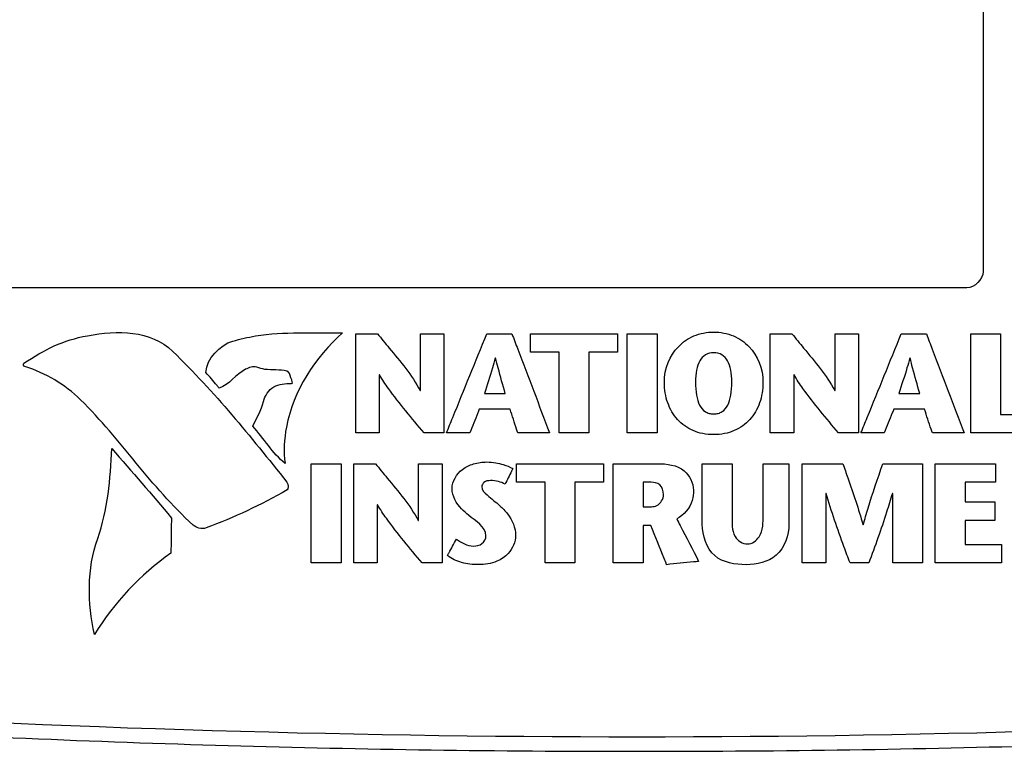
# Model space of a CAD drawing. Header units: inches. Extents: x 0 to 34, y 0 to 22.
# Tile 24 of 98: x 11.1 to 12.9, y 8.7 to 10.1. Entities that reach past the tile are written whole.
import ezdxf

# ---------------------------------------------------------------- set-up
doc = ezdxf.new("R2010")
doc.units = ezdxf.units.IN
doc.header["$LTSCALE"] = 1.87
doc.header["$MEASUREMENT"] = 0
doc.layers.get('0').update_dxf_attribs({"linetype": 'CONTINUOUS'})
doc.layers.add('DATUMCURVES', color=7, linetype='CONTINUOUS')
doc.layers.add('DIMENSIONS', color=7, linetype='CONTINUOUS')
doc.styles.get("Standard").update_dxf_attribs({"font": 'txt', "width": 0.8})
doc.dimstyles.new('DIMSTYLE_1', dxfattribs={"dimtxt": 0.125, "dimasz": 0.18, "dimexe": 0.18, "dimexo": 0.0625, "dimgap": 0.09, "dimtad": 0, "dimtih": 1, "dimtoh": 1, "dimdec": 3, "dimzin": 4, "dimdsep": 46, "dimtxsty": 'STANDARD', "dimblk": '_FILLED', "dimblk1": '_FILLED', "dimblk2": '_FILLED', "dimcen": 0.09, "dimadec": 0, "dimazin": 0, "dimtp": 0.001, "dimtm": 0.001, "dimtfac": 1, "dimtdec": 3, "dimtofl": 0, "dimtmove": 0, "dimatfit": 3, "dimldrblk": '_FILLED', "dimfxl": 1, "dimtolj": 1, "dimtzin": 4, "dimarcsym": 0})

# ---------------------------------------------------------------- blocks, each defined once
blk = doc.blocks.new('_FILLED')
at = {"color": 0, "linetype": 'BYBLOCK'}
blk.add_solid([(0, 0), (-1, 0.174), (-1, -0.174)], dxfattribs=at)
blk = doc.blocks.new('*D10')
at = {"layer": 'DIMENSIONS', "color": 2, "linetype": 'CONTINUOUS'}
for p, q in [((14.2673, 10.0544), (16.8182, 10.0544)), ((16.6932, 10.0544), (16.6932, 9.2531)), ((16.6932, 7.9833), (16.6932, 9.0031)), ((12.2657, 7.9833), (16.8182, 7.9833))]:
    blk.add_line(p, q, dxfattribs=at)
at = {"layer": 'DIMENSIONS', "color": 2, "linetype": 'CONTINUOUS', "xscale": 0.18, "yscale": 0.18, "zscale": 0.18}
for p, rotation in [((16.6932, 10.0544), 90), ((16.6932, 7.9833), 270)]:
    blk.add_blockref('_FILLED', p, dxfattribs=dict(at, rotation=rotation))
at = {"layer": 'DIMENSIONS', "color": 2, "linetype": 'CONTINUOUS', "width": 0.8}
for s, p in [('[', (16.6557, 9.0656)), (']', (17.2557, 9.0656)), ('2.071', (16.0307, 9.0656)), ('52.61', (16.7557, 9.0656))]:
    blk.add_text(s, height=0.125, dxfattribs=at).set_placement(p)
blk = doc.blocks.new('*D11')
at = {"layer": 'DIMENSIONS', "color": 2, "linetype": 'CONTINUOUS'}
for p, q in [((13.4365, 9.9919), (13.4365, 6.6083)), ((14.2048, 9.9919), (14.2048, 6.6083)), ((13.4365, 6.7333), (13.1002, 6.7333)), ((14.2048, 6.7333), (14.5648, 6.7333))]:
    blk.add_line(p, q, dxfattribs=at)
at = {"layer": 'DIMENSIONS', "color": 2, "linetype": 'CONTINUOUS', "xscale": 0.18, "yscale": 0.18, "zscale": 0.18}
blk.add_blockref('_FILLED', (13.4365, 6.7333), dxfattribs=at)
at = {"layer": 'DIMENSIONS', "color": 2, "linetype": 'CONTINUOUS', "xscale": 0.18, "yscale": 0.18, "zscale": 0.18, "rotation": 180}
blk.add_blockref('_FILLED', (14.2048, 6.7333), dxfattribs=at)
at = {"layer": 'DIMENSIONS', "color": 2, "linetype": 'CONTINUOUS', "width": 0.8}
for s, p in [('.768', (11.8127, 6.6708)), ('[', (12.3377, 6.6708)), ('19.52', (12.4377, 6.6708)), (']', (12.9377, 6.6708))]:
    blk.add_text(s, height=0.125, dxfattribs=at).set_placement(p)

msp = doc.modelspace()

# ---------------------------------------------------------------- linework, layer by layer
at = {"color": 7, "linetype": 'CONTINUOUS'}
msp.add_arc((12.2032, 35.5208), 26.75, 262.80027, 277.19973, dxfattribs=at)
msp.add_open_spline([(15.5376, 8.9535), (15.4171, 8.9382), (15.175, 8.9092), (14.8098, 8.8706), (14.4418, 8.8368), (14.0713, 8.8081), (13.6988, 8.7844), (13.3249, 8.7659), (12.9498, 8.7527), (12.574, 8.7448), (12.1978, 8.7422), (11.8217, 8.7449), (11.4459, 8.753), (11.0708, 8.7664), (10.6969, 8.785), (10.3245, 8.8088), (9.954, 8.8377), (9.586, 8.8717), (9.2244, 8.91), (8.9857, 8.9387), (8.8687, 8.9535)], degree=3, knots=[0, 0, 0, 0, 0.054496, 0.109427, 0.164722, 0.220316, 0.276147, 0.332159, 0.388303, 0.444531, 0.5008, 0.557069, 0.613296, 0.669436, 0.725444, 0.781269, 0.836855, 0.892141, 0.947101, 1, 1, 1, 1], dxfattribs=at)
at = {"layer": 'DATUMCURVES', "color": 40, "linetype": 'CONTINUOUS'}
for points, knots in [([(12.8447, 14.2578, 0.8645), (12.8447, 14.0168, 0.8645), (12.8447, 12.475, 0.8645), (12.8447, 10.9331, 0.8645), (12.8447, 9.6321, 0.8645)], [0, 0, 0, 0, 0.15625, 1, 1, 1, 1]), ([(12.8147, 9.6021, 0.8645), (12.6188, 9.6021, 0.8645), (11.3655, 9.6021, 0.8645), (10.1122, 9.6021, 0.8645), (9.0547, 9.6021, 0.8645)], [0, 0, 0, 0, 0.15625, 1, 1, 1, 1]), ([(11.454, 9.5034, 0.8645), (11.4679, 9.5073, 0.8645), (11.5346, 9.5227, 0.8645), (11.6035, 9.518, 0.8645), (11.6573, 9.5185, 0.8645)], [0, 0, 0, 0, 0.211293, 1, 1, 1, 1]), ([(11.6573, 9.5185, 0.8645), (11.6069, 9.4734, 0.8645), (11.5525, 9.3906, 0.8645), (11.5481, 9.299, 0.8645), (11.551, 9.2766, 0.8645)], [0, 0, 0, 0, 0.749486, 1, 1, 1, 1]), ([(11.6819, 9.3333, 0.8645), (11.6819, 9.3429, 0.8645), (11.6819, 9.4041, 0.8645), (11.6819, 9.4654, 0.8645), (11.6819, 9.5171, 0.8645)], [0, 0, 0, 0, 0.15625, 1, 1, 1, 1]), ([(11.6819, 9.5171, 0.8645), (11.684, 9.5171, 0.8645), (11.6974, 9.5171, 0.8645), (11.7108, 9.5171, 0.8645), (11.7221, 9.5171, 0.8645)], [0, 0, 0, 0, 0.15625, 1, 1, 1, 1]), ([(11.7221, 9.5171, 0.8645), (11.7294, 9.5082, 0.8645), (11.7569, 9.4741, 0.8645), (11.7863, 9.4406, 0.8645), (11.8014, 9.4118, 0.8645)], [0, 0, 0, 0, 0.261004, 1, 1, 1, 1]), ([(11.8019, 9.4118, 0.8645), (11.8019, 9.4173, 0.8645), (11.8019, 9.4524, 0.8645), (11.8019, 9.4875, 0.8645), (11.8019, 9.5171, 0.8645)], [0, 0, 0, 0, 0.15625, 1, 1, 1, 1]), ([(11.8019, 9.5171, 0.8645), (11.8042, 9.5171, 0.8645), (11.8188, 9.5171, 0.8645), (11.8333, 9.5171, 0.8645), (11.8455, 9.5171, 0.8645)], [0, 0, 0, 0, 0.15625, 1, 1, 1, 1]), ([(11.8455, 9.5171, 0.8645), (11.8455, 9.5075, 0.8645), (11.8455, 9.4463, 0.8645), (11.8455, 9.385, 0.8645), (11.8455, 9.3333, 0.8645)], [0, 0, 0, 0, 0.15625, 1, 1, 1, 1]), ([(11.85, 9.3333, 0.8645), (11.8539, 9.3429, 0.8645), (11.8789, 9.4041, 0.8645), (11.9038, 9.4654, 0.8645), (11.9249, 9.5171, 0.8645)], [0, 0, 0, 0, 0.15625, 1, 1, 1, 1]), ([(11.9249, 9.5171, 0.8645), (11.9273, 9.5171, 0.8645), (11.9428, 9.5171, 0.8645), (11.9583, 9.5171, 0.8645), (11.9713, 9.5171, 0.8645)], [0, 0, 0, 0, 0.15625, 1, 1, 1, 1]), ([(11.9713, 9.5171, 0.8645), (11.975, 9.5075, 0.8645), (11.9983, 9.4463, 0.8645), (12.0216, 9.385, 0.8645), (12.0412, 9.3333, 0.8645)], [0, 0, 0, 0, 0.15625, 1, 1, 1, 1]), ([(12.0058, 9.4827, 0.8645), (12.0058, 9.4845, 0.8645), (12.0058, 9.496, 0.8645), (12.0058, 9.5074, 0.8645), (12.0058, 9.5171, 0.8645)], [0, 0, 0, 0, 0.15625, 1, 1, 1, 1]), ([(12.0058, 9.5171, 0.8645), (12.0142, 9.5171, 0.8645), (12.068, 9.5171, 0.8645), (12.1218, 9.5171, 0.8645), (12.1673, 9.5171, 0.8645)], [0, 0, 0, 0, 0.15625, 1, 1, 1, 1]), ([(12.1673, 9.5171, 0.8645), (12.1673, 9.5153, 0.8645), (12.1673, 9.5039, 0.8645), (12.1673, 9.4924, 0.8645), (12.1673, 9.4827, 0.8645)], [0, 0, 0, 0, 0.15625, 1, 1, 1, 1]), ([(12.1851, 9.3333, 0.8645), (12.1851, 9.3429, 0.8645), (12.1851, 9.4041, 0.8645), (12.1851, 9.4654, 0.8645), (12.1851, 9.5171, 0.8645)], [0, 0, 0, 0, 0.15625, 1, 1, 1, 1]), ([(12.1851, 9.5171, 0.8645), (12.188, 9.5171, 0.8645), (12.2065, 9.5171, 0.8645), (12.225, 9.5171, 0.8645), (12.2405, 9.5171, 0.8645)], [0, 0, 0, 0, 0.15625, 1, 1, 1, 1]), ([(12.2405, 9.5171, 0.8645), (12.2405, 9.5075, 0.8645), (12.2405, 9.4463, 0.8645), (12.2405, 9.385, 0.8645), (12.2405, 9.3333, 0.8645)], [0, 0, 0, 0, 0.15625, 1, 1, 1, 1]), ([(12.2539, 9.4273, 0.8645), (12.2539, 9.453, 0.8645), (12.2686, 9.4879, 0.8645), (12.3073, 9.5151, 0.8645), (12.3453, 9.5229, 0.8645), (12.3834, 9.5151, 0.8645), (12.4221, 9.4879, 0.8645), (12.4367, 9.453, 0.8645), (12.4367, 9.4273, 0.8645)], [0, 0, 0, 0, 0.249984, 0.374975, 0.499967, 0.624975, 0.749984, 1, 1, 1, 1]), ([(12.4501, 9.3333, 0.8645), (12.4501, 9.3429, 0.8645), (12.4501, 9.4041, 0.8645), (12.4501, 9.4654, 0.8645), (12.4501, 9.5171, 0.8645)], [0, 0, 0, 0, 0.15625, 1, 1, 1, 1]), ([(12.4501, 9.5171, 0.8645), (12.4522, 9.5171, 0.8645), (12.4656, 9.5171, 0.8645), (12.479, 9.5171, 0.8645), (12.4903, 9.5171, 0.8645)], [0, 0, 0, 0, 0.15625, 1, 1, 1, 1]), ([(12.4903, 9.5171, 0.8645), (12.4976, 9.5082, 0.8645), (12.5251, 9.4741, 0.8645), (12.5545, 9.4406, 0.8645), (12.5696, 9.4118, 0.8645)], [0, 0, 0, 0, 0.26101, 1, 1, 1, 1]), ([(12.5702, 9.4118, 0.8645), (12.5702, 9.4173, 0.8645), (12.5702, 9.4524, 0.8645), (12.5702, 9.4875, 0.8645), (12.5702, 9.5171, 0.8645)], [0, 0, 0, 0, 0.15625, 1, 1, 1, 1]), ([(12.5702, 9.5171, 0.8645), (12.5724, 9.5171, 0.8645), (12.587, 9.5171, 0.8645), (12.6015, 9.5171, 0.8645), (12.6138, 9.5171, 0.8645)], [0, 0, 0, 0, 0.15625, 1, 1, 1, 1]), ([(12.6138, 9.5171, 0.8645), (12.6138, 9.5075, 0.8645), (12.6138, 9.4463, 0.8645), (12.6138, 9.385, 0.8645), (12.6138, 9.3333, 0.8645)], [0, 0, 0, 0, 0.15625, 1, 1, 1, 1]), ([(12.6182, 9.3333, 0.8645), (12.6221, 9.3429, 0.8645), (12.6471, 9.4041, 0.8645), (12.672, 9.4654, 0.8645), (12.6931, 9.5171, 0.8645)], [0, 0, 0, 0, 0.15625, 1, 1, 1, 1]), ([(12.6931, 9.5171, 0.8645), (12.6955, 9.5171, 0.8645), (12.711, 9.5171, 0.8645), (12.7265, 9.5171, 0.8645), (12.7396, 9.5171, 0.8645)], [0, 0, 0, 0, 0.15625, 1, 1, 1, 1]), ([(12.7396, 9.5171, 0.8645), (12.7432, 9.5075, 0.8645), (12.7665, 9.4463, 0.8645), (12.7898, 9.385, 0.8645), (12.8094, 9.3333, 0.8645)], [0, 0, 0, 0, 0.15625, 1, 1, 1, 1]), ([(12.8218, 9.5171, 0.8645), (12.8246, 9.5171, 0.8645), (12.8431, 9.5171, 0.8645), (12.8616, 9.5171, 0.8645), (12.8772, 9.5171, 0.8645)], [0, 0, 0, 0, 0.15625, 1, 1, 1, 1]), ([(12.8218, 9.3333, 0.8645), (12.8218, 9.3429, 0.8645), (12.8218, 9.4041, 0.8645), (12.8218, 9.4654, 0.8645), (12.8218, 9.5171, 0.8645)], [0, 0, 0, 0, 0.15625, 1, 1, 1, 1]), ([(12.8772, 9.5171, 0.8645), (12.8772, 9.5093, 0.8645), (12.8772, 9.4595, 0.8645), (12.8772, 9.4097, 0.8645), (12.8772, 9.3677, 0.8645)], [0, 0, 0, 0, 0.15625, 1, 1, 1, 1]), ([(11.9406, 9.472, 0.8645), (11.939, 9.4658, 0.8645), (11.9327, 9.4438, 0.8645), (11.9254, 9.4221, 0.8645), (11.9204, 9.4063, 0.8645)], [0, 0, 0, 0, 0.276524, 1, 1, 1, 1]), ([(11.959, 9.4063, 0.8645), (11.9546, 9.4221, 0.8645), (11.9483, 9.4439, 0.8645), (11.9427, 9.4659, 0.8645), (11.9412, 9.472, 0.8645)], [0, 0, 0, 0, 0.722624, 1, 1, 1, 1]), ([(12.0588, 9.4827, 0.8645), (12.056, 9.4827, 0.8645), (12.0384, 9.4827, 0.8645), (12.0207, 9.4827, 0.8645), (12.0058, 9.4827, 0.8645)], [0, 0, 0, 0, 0.15625, 1, 1, 1, 1]), ([(12.0588, 9.3333, 0.8645), (12.0588, 9.3411, 0.8645), (12.0588, 9.3909, 0.8645), (12.0588, 9.4407, 0.8645), (12.0588, 9.4827, 0.8645)], [0, 0, 0, 0, 0.15625, 1, 1, 1, 1]), ([(12.1673, 9.4827, 0.8645), (12.1645, 9.4827, 0.8645), (12.1468, 9.4827, 0.8645), (12.1291, 9.4827, 0.8645), (12.1142, 9.4827, 0.8645)], [0, 0, 0, 0, 0.15625, 1, 1, 1, 1]), ([(12.1142, 9.4827, 0.8645), (12.1142, 9.4749, 0.8645), (12.1142, 9.4251, 0.8645), (12.1142, 9.3753, 0.8645), (12.1142, 9.3333, 0.8645)], [0, 0, 0, 0, 0.15625, 1, 1, 1, 1]), ([(12.379, 9.4273, 0.8645), (12.379, 9.4436, 0.8645), (12.3751, 9.4641, 0.8645), (12.3616, 9.4792, 0.8645), (12.3453, 9.4833, 0.8645), (12.3291, 9.4792, 0.8645), (12.3156, 9.4641, 0.8645), (12.3117, 9.4436, 0.8645), (12.3117, 9.4273, 0.8645)], [0, 0, 0, 0, 0.250007, 0.375011, 0.500015, 0.625011, 0.750007, 1, 1, 1, 1]), ([(12.7088, 9.472, 0.8645), (12.7072, 9.4658, 0.8645), (12.7009, 9.4438, 0.8645), (12.6936, 9.4221, 0.8645), (12.6886, 9.4063, 0.8645)], [0, 0, 0, 0, 0.276539, 1, 1, 1, 1]), ([(12.7272, 9.4063, 0.8645), (12.7228, 9.4221, 0.8645), (12.7165, 9.4439, 0.8645), (12.7109, 9.4659, 0.8645), (12.7093, 9.472, 0.8645)], [0, 0, 0, 0, 0.722601, 1, 1, 1, 1]), ([(11.5544, 9.4477, 0.8645), (11.5412, 9.4512, 0.8645), (11.5217, 9.4484, 0.8645), (11.5032, 9.4532, 0.8645), (11.4983, 9.4551, 0.8645)], [0, 0, 0, 0, 0.721847, 1, 1, 1, 1]), ([(11.4286, 9.4165, 0.8645), (11.4274, 9.418, 0.8645), (11.4192, 9.4277, 0.8645), (11.4111, 9.4374, 0.8645), (11.4042, 9.4455, 0.8645)], [0, 0, 0, 0, 0.15625, 1, 1, 1, 1]), ([(11.5628, 9.4247, 0.8645), (11.5664, 9.4246, 0.8645), (11.56, 9.4386, 0.8645), (11.559, 9.4464, 0.8645), (11.5544, 9.4477, 0.8645)], [0, 0, 0, 0, 0.42995, 1, 1, 1, 1]), ([(11.7255, 9.441, 0.8645), (11.7255, 9.4354, 0.8645), (11.7255, 9.3995, 0.8645), (11.7255, 9.3636, 0.8645), (11.7255, 9.3333, 0.8645)], [0, 0, 0, 0, 0.15625, 1, 1, 1, 1]), ([(11.8085, 9.3333, 0.8645), (11.786, 9.3605, 0.8645), (11.7566, 9.3949, 0.8645), (11.731, 9.4323, 0.8645), (11.726, 9.441, 0.8645)], [0, 0, 0, 0, 0.779672, 1, 1, 1, 1]), ([(12.4937, 9.441, 0.8645), (12.4937, 9.4354, 0.8645), (12.4937, 9.3995, 0.8645), (12.4937, 9.3636, 0.8645), (12.4937, 9.3333, 0.8645)], [0, 0, 0, 0, 0.15625, 1, 1, 1, 1]), ([(12.5767, 9.3333, 0.8645), (12.5542, 9.3605, 0.8645), (12.5248, 9.3949, 0.8645), (12.4992, 9.4323, 0.8645), (12.4943, 9.441, 0.8645)], [0, 0, 0, 0, 0.779681, 1, 1, 1, 1]), ([(11.5108, 9.3916, 0.8645), (11.5136, 9.4023, 0.8645), (11.5275, 9.4237, 0.8645), (11.5517, 9.4251, 0.8645), (11.5628, 9.4247, 0.8645)], [0, 0, 0, 0, 0.500627, 1, 1, 1, 1]), ([(12.4367, 9.4273, 0.8645), (12.4367, 9.4136, 0.8645), (12.4324, 9.3877, 0.8645), (12.414, 9.3564, 0.8645), (12.3898, 9.3389, 0.8645), (12.3659, 9.3315, 0.8645), (12.3453, 9.3295, 0.8645), (12.3247, 9.3315, 0.8645), (12.3009, 9.3389, 0.8645), (12.2767, 9.3564, 0.8645), (12.2583, 9.3877, 0.8645), (12.2539, 9.4136, 0.8645), (12.2539, 9.4273, 0.8645)], [0, 0, 0, 0, 0.125008, 0.250015, 0.375023, 0.437527, 0.500031, 0.562527, 0.625023, 0.750015, 0.875008, 1, 1, 1, 1]), ([(12.3117, 9.4273, 0.8645), (12.3117, 9.41, 0.8645), (12.315, 9.3879, 0.8645), (12.3271, 9.3736, 0.8645), (12.3365, 9.3692, 0.8645), (12.3453, 9.3681, 0.8645), (12.3542, 9.3692, 0.8645), (12.3636, 9.3736, 0.8645), (12.3756, 9.3879, 0.8645), (12.379, 9.41, 0.8645), (12.379, 9.4273, 0.8645)], [0, 0, 0, 0, 0.249993, 0.374989, 0.437488, 0.499986, 0.562488, 0.624989, 0.749993, 1, 1, 1, 1]), ([(11.9204, 9.4063, 0.8645), (11.9224, 9.4063, 0.8645), (11.9353, 9.4063, 0.8645), (11.9481, 9.4063, 0.8645), (11.959, 9.4063, 0.8645)], [0, 0, 0, 0, 0.15625, 1, 1, 1, 1]), ([(12.6886, 9.4063, 0.8645), (12.6906, 9.4063, 0.8645), (12.7035, 9.4063, 0.8645), (12.7164, 9.4063, 0.8645), (12.7272, 9.4063, 0.8645)], [0, 0, 0, 0, 0.15625, 1, 1, 1, 1]), ([(11.9109, 9.3771, 0.8645), (11.91, 9.3749, 0.8645), (11.9042, 9.3602, 0.8645), (11.8983, 9.3456, 0.8645), (11.8933, 9.3333, 0.8645)], [0, 0, 0, 0, 0.15625, 1, 1, 1, 1]), ([(11.9679, 9.3771, 0.8645), (11.965, 9.3771, 0.8645), (11.946, 9.3771, 0.8645), (11.927, 9.3771, 0.8645), (11.9109, 9.3771, 0.8645)], [0, 0, 0, 0, 0.15625, 1, 1, 1, 1]), ([(11.9824, 9.3333, 0.8645), (11.9816, 9.3356, 0.8645), (11.9768, 9.3502, 0.8645), (11.972, 9.3648, 0.8645), (11.9679, 9.3771, 0.8645)], [0, 0, 0, 0, 0.15625, 1, 1, 1, 1]), ([(12.6792, 9.3771, 0.8645), (12.6782, 9.3749, 0.8645), (12.6724, 9.3602, 0.8645), (12.6665, 9.3456, 0.8645), (12.6615, 9.3333, 0.8645)], [0, 0, 0, 0, 0.15625, 1, 1, 1, 1]), ([(12.7361, 9.3771, 0.8645), (12.7332, 9.3771, 0.8645), (12.7142, 9.3771, 0.8645), (12.6952, 9.3771, 0.8645), (12.6792, 9.3771, 0.8645)], [0, 0, 0, 0, 0.15625, 1, 1, 1, 1]), ([(12.7506, 9.3333, 0.8645), (12.7498, 9.3356, 0.8645), (12.745, 9.3502, 0.8645), (12.7402, 9.3648, 0.8645), (12.7361, 9.3771, 0.8645)], [0, 0, 0, 0, 0.15625, 1, 1, 1, 1]), ([(12.8772, 9.3677, 0.8645), (12.8807, 9.3677, 0.8645), (12.9031, 9.3677, 0.8645), (12.9255, 9.3677, 0.8645), (12.9444, 9.3677, 0.8645)], [0, 0, 0, 0, 0.15625, 1, 1, 1, 1]), ([(11.7255, 9.3333, 0.8645), (11.7233, 9.3333, 0.8645), (11.7087, 9.3333, 0.8645), (11.6942, 9.3333, 0.8645), (11.6819, 9.3333, 0.8645)], [0, 0, 0, 0, 0.15625, 1, 1, 1, 1]), ([(11.8455, 9.3333, 0.8645), (11.8436, 9.3333, 0.8645), (11.8313, 9.3333, 0.8645), (11.8189, 9.3333, 0.8645), (11.8085, 9.3333, 0.8645)], [0, 0, 0, 0, 0.15625, 1, 1, 1, 1]), ([(11.8933, 9.3333, 0.8645), (11.8911, 9.3333, 0.8645), (11.8766, 9.3333, 0.8645), (11.8622, 9.3333, 0.8645), (11.85, 9.3333, 0.8645)], [0, 0, 0, 0, 0.15625, 1, 1, 1, 1]), ([(12.0412, 9.3333, 0.8645), (12.0381, 9.3333, 0.8645), (12.0185, 9.3333, 0.8645), (11.9989, 9.3333, 0.8645), (11.9824, 9.3333, 0.8645)], [0, 0, 0, 0, 0.15625, 1, 1, 1, 1]), ([(12.1142, 9.3333, 0.8645), (12.1113, 9.3333, 0.8645), (12.0929, 9.3333, 0.8645), (12.0744, 9.3333, 0.8645), (12.0588, 9.3333, 0.8645)], [0, 0, 0, 0, 0.15625, 1, 1, 1, 1]), ([(12.2405, 9.3333, 0.8645), (12.2377, 9.3333, 0.8645), (12.2192, 9.3333, 0.8645), (12.2007, 9.3333, 0.8645), (12.1851, 9.3333, 0.8645)], [0, 0, 0, 0, 0.15625, 1, 1, 1, 1]), ([(12.4937, 9.3333, 0.8645), (12.4915, 9.3333, 0.8645), (12.4769, 9.3333, 0.8645), (12.4624, 9.3333, 0.8645), (12.4501, 9.3333, 0.8645)], [0, 0, 0, 0, 0.15625, 1, 1, 1, 1]), ([(12.6138, 9.3333, 0.8645), (12.6118, 9.3333, 0.8645), (12.5995, 9.3333, 0.8645), (12.5871, 9.3333, 0.8645), (12.5767, 9.3333, 0.8645)], [0, 0, 0, 0, 0.15625, 1, 1, 1, 1]), ([(12.6615, 9.3333, 0.8645), (12.6593, 9.3333, 0.8645), (12.6448, 9.3333, 0.8645), (12.6304, 9.3333, 0.8645), (12.6182, 9.3333, 0.8645)], [0, 0, 0, 0, 0.15625, 1, 1, 1, 1]), ([(12.8094, 9.3333, 0.8645), (12.8064, 9.3333, 0.8645), (12.7867, 9.3333, 0.8645), (12.7671, 9.3333, 0.8645), (12.7506, 9.3333, 0.8645)], [0, 0, 0, 0, 0.15625, 1, 1, 1, 1]), ([(12.9444, 9.3333, 0.8645), (12.938, 9.3333, 0.8645), (12.8971, 9.3333, 0.8645), (12.8563, 9.3333, 0.8645), (12.8218, 9.3333, 0.8645)], [0, 0, 0, 0, 0.15625, 1, 1, 1, 1]), ([(11.5992, 9.0925, 0.8645), (11.5992, 9.1021, 0.8645), (11.5992, 9.1634, 0.8645), (11.5992, 9.2247, 0.8645), (11.5992, 9.2764, 0.8645)], [0, 0, 0, 0, 0.15625, 1, 1, 1, 1]), ([(11.5992, 9.2764, 0.8645), (11.6021, 9.2764, 0.8645), (11.6206, 9.2764, 0.8645), (11.639, 9.2764, 0.8645), (11.6546, 9.2764, 0.8645)], [0, 0, 0, 0, 0.15625, 1, 1, 1, 1]), ([(11.6546, 9.2764, 0.8645), (11.6546, 9.2668, 0.8645), (11.6546, 9.2055, 0.8645), (11.6546, 9.1442, 0.8645), (11.6546, 9.0925, 0.8645)], [0, 0, 0, 0, 0.15625, 1, 1, 1, 1]), ([(11.6783, 9.0925, 0.8645), (11.6783, 9.1021, 0.8645), (11.6783, 9.1634, 0.8645), (11.6783, 9.2247, 0.8645), (11.6783, 9.2764, 0.8645)], [0, 0, 0, 0, 0.15625, 1, 1, 1, 1]), ([(11.6783, 9.2764, 0.8645), (11.6803, 9.2764, 0.8645), (11.6937, 9.2764, 0.8645), (11.7071, 9.2764, 0.8645), (11.7184, 9.2764, 0.8645)], [0, 0, 0, 0, 0.15625, 1, 1, 1, 1]), ([(11.7184, 9.2764, 0.8645), (11.7257, 9.2675, 0.8645), (11.7532, 9.2333, 0.8645), (11.7826, 9.1998, 0.8645), (11.7978, 9.1711, 0.8645)], [0, 0, 0, 0, 0.26101, 1, 1, 1, 1]), ([(11.7983, 9.1711, 0.8645), (11.7983, 9.1766, 0.8645), (11.7983, 9.2117, 0.8645), (11.7983, 9.2468, 0.8645), (11.7983, 9.2764, 0.8645)], [0, 0, 0, 0, 0.15625, 1, 1, 1, 1]), ([(11.7983, 9.2764, 0.8645), (11.8005, 9.2764, 0.8645), (11.8151, 9.2764, 0.8645), (11.8296, 9.2764, 0.8645), (11.8419, 9.2764, 0.8645)], [0, 0, 0, 0, 0.15625, 1, 1, 1, 1]), ([(11.8419, 9.2764, 0.8645), (11.8419, 9.2668, 0.8645), (11.8419, 9.2055, 0.8645), (11.8419, 9.1442, 0.8645), (11.8419, 9.0925, 0.8645)], [0, 0, 0, 0, 0.15625, 1, 1, 1, 1]), ([(11.8605, 9.2301, 0.8645), (11.8605, 9.2437, 0.8645), (11.8734, 9.2651, 0.8645), (11.9005, 9.2772, 0.8645), (11.9221, 9.2803, 0.8645), (11.9407, 9.2787, 0.8645), (11.9569, 9.2747, 0.8645), (11.9675, 9.2706, 0.8645), (11.9729, 9.2672, 0.8645)], [0, 0, 0, 0, 0.292904, 0.457899, 0.638057, 0.757541, 0.861121, 1, 1, 1, 1]), ([(11.9798, 9.242, 0.8645), (11.9798, 9.2438, 0.8645), (11.9798, 9.2552, 0.8645), (11.9798, 9.2667, 0.8645), (11.9798, 9.2764, 0.8645)], [0, 0, 0, 0, 0.15625, 1, 1, 1, 1]), ([(11.9798, 9.2764, 0.8645), (11.9882, 9.2764, 0.8645), (12.042, 9.2764, 0.8645), (12.0958, 9.2764, 0.8645), (12.1413, 9.2764, 0.8645)], [0, 0, 0, 0, 0.15625, 1, 1, 1, 1]), ([(12.1413, 9.2764, 0.8645), (12.1413, 9.2746, 0.8645), (12.1413, 9.2631, 0.8645), (12.1413, 9.2517, 0.8645), (12.1413, 9.242, 0.8645)], [0, 0, 0, 0, 0.15625, 1, 1, 1, 1]), ([(12.1591, 9.2764, 0.8645), (12.1634, 9.2764, 0.8645), (12.1907, 9.2764, 0.8645), (12.218, 9.2764, 0.8645), (12.2411, 9.2764, 0.8645)], [0, 0, 0, 0, 0.15625, 1, 1, 1, 1]), ([(12.1591, 9.0925, 0.8645), (12.1591, 9.1021, 0.8645), (12.1591, 9.1634, 0.8645), (12.1591, 9.2247, 0.8645), (12.1591, 9.2764, 0.8645)], [0, 0, 0, 0, 0.15625, 1, 1, 1, 1]), ([(12.2411, 9.2764, 0.8645), (12.2582, 9.2764, 0.8645), (12.2922, 9.2726, 0.8645), (12.3078, 9.2405, 0.8645), (12.3078, 9.2273, 0.8645)], [0, 0, 0, 0, 0.563607, 1, 1, 1, 1]), ([(12.3243, 9.164, 0.8645), (12.3243, 9.1698, 0.8645), (12.3243, 9.2073, 0.8645), (12.3243, 9.2448, 0.8645), (12.3243, 9.2764, 0.8645)], [0, 0, 0, 0, 0.15625, 1, 1, 1, 1]), ([(12.3243, 9.2764, 0.8645), (12.3272, 9.2764, 0.8645), (12.3457, 9.2764, 0.8645), (12.3642, 9.2764, 0.8645), (12.3797, 9.2764, 0.8645)], [0, 0, 0, 0, 0.15625, 1, 1, 1, 1]), ([(12.3797, 9.2764, 0.8645), (12.3797, 9.2714, 0.8645), (12.3797, 9.2393, 0.8645), (12.3797, 9.2073, 0.8645), (12.3797, 9.1802, 0.8645)], [0, 0, 0, 0, 0.15625, 1, 1, 1, 1]), ([(12.437, 9.181, 0.8645), (12.437, 9.186, 0.8645), (12.437, 9.2178, 0.8645), (12.437, 9.2496, 0.8645), (12.437, 9.2764, 0.8645)], [0, 0, 0, 0, 0.15625, 1, 1, 1, 1]), ([(12.437, 9.2764, 0.8645), (12.4395, 9.2764, 0.8645), (12.4554, 9.2764, 0.8645), (12.4714, 9.2764, 0.8645), (12.4848, 9.2764, 0.8645)], [0, 0, 0, 0, 0.15625, 1, 1, 1, 1]), ([(12.4848, 9.2764, 0.8645), (12.4848, 9.2706, 0.8645), (12.4848, 9.2336, 0.8645), (12.4848, 9.1965, 0.8645), (12.4848, 9.1653, 0.8645)], [0, 0, 0, 0, 0.15625, 1, 1, 1, 1]), ([(12.5095, 9.0925, 0.8645), (12.5095, 9.1021, 0.8645), (12.5095, 9.1634, 0.8645), (12.5095, 9.2247, 0.8645), (12.5095, 9.2764, 0.8645)], [0, 0, 0, 0, 0.15625, 1, 1, 1, 1]), ([(12.5095, 9.2764, 0.8645), (12.5134, 9.2764, 0.8645), (12.5384, 9.2764, 0.8645), (12.5635, 9.2764, 0.8645), (12.5846, 9.2764, 0.8645)], [0, 0, 0, 0, 0.15625, 1, 1, 1, 1]), ([(12.5846, 9.2764, 0.8645), (12.5878, 9.2676, 0.8645), (12.6012, 9.2301, 0.8645), (12.6138, 9.1924, 0.8645), (12.6222, 9.1632, 0.8645)], [0, 0, 0, 0, 0.235679, 1, 1, 1, 1]), ([(12.6227, 9.1632, 0.8645), (12.6255, 9.1735, 0.8645), (12.6365, 9.2116, 0.8645), (12.6495, 9.249, 0.8645), (12.6589, 9.2764, 0.8645)], [0, 0, 0, 0, 0.2707, 1, 1, 1, 1]), ([(12.6589, 9.2764, 0.8645), (12.6627, 9.2764, 0.8645), (12.6873, 9.2764, 0.8645), (12.7118, 9.2764, 0.8645), (12.7325, 9.2764, 0.8645)], [0, 0, 0, 0, 0.15625, 1, 1, 1, 1]), ([(12.7325, 9.2764, 0.8645), (12.7325, 9.2668, 0.8645), (12.7325, 9.2055, 0.8645), (12.7325, 9.1442, 0.8645), (12.7325, 9.0925, 0.8645)], [0, 0, 0, 0, 0.15625, 1, 1, 1, 1]), ([(12.7561, 9.0925, 0.8645), (12.7561, 9.1021, 0.8645), (12.7561, 9.1634, 0.8645), (12.7561, 9.2247, 0.8645), (12.7561, 9.2764, 0.8645)], [0, 0, 0, 0, 0.15625, 1, 1, 1, 1]), ([(12.7561, 9.2764, 0.8645), (12.7619, 9.2764, 0.8645), (12.7991, 9.2764, 0.8645), (12.8363, 9.2764, 0.8645), (12.8677, 9.2764, 0.8645)], [0, 0, 0, 0, 0.15625, 1, 1, 1, 1]), ([(12.8677, 9.2764, 0.8645), (12.8677, 9.2746, 0.8645), (12.8677, 9.2631, 0.8645), (12.8677, 9.2517, 0.8645), (12.8677, 9.242, 0.8645)], [0, 0, 0, 0, 0.15625, 1, 1, 1, 1]), ([(11.9729, 9.2672, 0.8645), (11.9722, 9.2657, 0.8645), (11.9675, 9.256, 0.8645), (11.9627, 9.2464, 0.8645), (11.9587, 9.2383, 0.8645)], [0, 0, 0, 0, 0.15625, 1, 1, 1, 1]), ([(11.9587, 9.2383, 0.8645), (11.9549, 9.2406, 0.8645), (11.9459, 9.2441, 0.8645), (11.9327, 9.2457, 0.8645), (11.9195, 9.2441, 0.8645), (11.9123, 9.2304, 0.8645), (11.9295, 9.2145, 0.8645), (11.9412, 9.2056, 0.8645), (11.9488, 9.1986, 0.8645)], [0, 0, 0, 0, 0.136278, 0.285388, 0.413521, 0.503919, 0.688447, 1, 1, 1, 1]), ([(12.0328, 9.242, 0.8645), (12.03, 9.242, 0.8645), (12.0124, 9.242, 0.8645), (11.9947, 9.242, 0.8645), (11.9798, 9.242, 0.8645)], [0, 0, 0, 0, 0.15625, 1, 1, 1, 1]), ([(12.0328, 9.0925, 0.8645), (12.0328, 9.1003, 0.8645), (12.0328, 9.1501, 0.8645), (12.0328, 9.1999, 0.8645), (12.0328, 9.242, 0.8645)], [0, 0, 0, 0, 0.15625, 1, 1, 1, 1]), ([(12.1413, 9.242, 0.8645), (12.1385, 9.242, 0.8645), (12.1208, 9.242, 0.8645), (12.1031, 9.242, 0.8645), (12.0882, 9.242, 0.8645)], [0, 0, 0, 0, 0.15625, 1, 1, 1, 1]), ([(12.0882, 9.242, 0.8645), (12.0882, 9.2342, 0.8645), (12.0882, 9.1844, 0.8645), (12.0882, 9.1346, 0.8645), (12.0882, 9.0925, 0.8645)], [0, 0, 0, 0, 0.15625, 1, 1, 1, 1]), ([(12.2293, 9.242, 0.8645), (12.2285, 9.242, 0.8645), (12.2236, 9.242, 0.8645), (12.2187, 9.242, 0.8645), (12.2146, 9.242, 0.8645)], [0, 0, 0, 0, 0.15625, 1, 1, 1, 1]), ([(12.2146, 9.242, 0.8645), (12.2146, 9.2396, 0.8645), (12.2146, 9.2246, 0.8645), (12.2146, 9.2095, 0.8645), (12.2146, 9.1968, 0.8645)], [0, 0, 0, 0, 0.15625, 1, 1, 1, 1]), ([(12.2524, 9.2194, 0.8645), (12.2524, 9.2259, 0.8645), (12.2483, 9.2398, 0.8645), (12.2348, 9.242, 0.8645), (12.2293, 9.242, 0.8645)], [0, 0, 0, 0, 0.539306, 1, 1, 1, 1]), ([(12.8677, 9.242, 0.8645), (12.8648, 9.242, 0.8645), (12.8461, 9.242, 0.8645), (12.8273, 9.242, 0.8645), (12.8115, 9.242, 0.8645)], [0, 0, 0, 0, 0.15625, 1, 1, 1, 1]), ([(12.8115, 9.242, 0.8645), (12.8115, 9.2401, 0.8645), (12.8115, 9.228, 0.8645), (12.8115, 9.2159, 0.8645), (12.8115, 9.2057, 0.8645)], [0, 0, 0, 0, 0.15625, 1, 1, 1, 1]), ([(11.891, 9.181, 0.8645), (11.8866, 9.1848, 0.8645), (11.8716, 9.197, 0.8645), (11.8605, 9.2163, 0.8645), (11.8605, 9.2301, 0.8645)], [0, 0, 0, 0, 0.294533, 1, 1, 1, 1]), ([(12.2303, 9.1968, 0.8645), (12.2336, 9.1968, 0.8645), (12.2451, 9.1989, 0.8645), (12.2524, 9.2114, 0.8645), (12.2524, 9.2194, 0.8645)], [0, 0, 0, 0, 0.292346, 1, 1, 1, 1]), ([(12.3078, 9.2273, 0.8645), (12.3078, 9.2209, 0.8645), (12.3058, 9.1996, 0.8645), (12.2901, 9.1808, 0.8645), (12.2768, 9.1742, 0.8645)], [0, 0, 0, 0, 0.300701, 1, 1, 1, 1]), ([(12.5531, 9.2212, 0.8645), (12.5531, 9.2145, 0.8645), (12.5531, 9.1716, 0.8645), (12.5531, 9.1287, 0.8645), (12.5531, 9.0925, 0.8645)], [0, 0, 0, 0, 0.15625, 1, 1, 1, 1]), ([(12.598, 9.0925, 0.8645), (12.5942, 9.1026, 0.8645), (12.5784, 9.1451, 0.8645), (12.5636, 9.1881, 0.8645), (12.5536, 9.2212, 0.8645)], [0, 0, 0, 0, 0.237317, 1, 1, 1, 1]), ([(12.6765, 9.2212, 0.8645), (12.6731, 9.2096, 0.8645), (12.6597, 9.1663, 0.8645), (12.6443, 9.1237, 0.8645), (12.6329, 9.0925, 0.8645)], [0, 0, 0, 0, 0.267539, 1, 1, 1, 1]), ([(12.6771, 9.0925, 0.8645), (12.6771, 9.0992, 0.8645), (12.6771, 9.1421, 0.8645), (12.6771, 9.185, 0.8645), (12.6771, 9.2212, 0.8645)], [0, 0, 0, 0, 0.15625, 1, 1, 1, 1]), ([(11.7219, 9.2002, 0.8645), (11.7219, 9.1946, 0.8645), (11.7219, 9.1587, 0.8645), (11.7219, 9.1228, 0.8645), (11.7219, 9.0925, 0.8645)], [0, 0, 0, 0, 0.15625, 1, 1, 1, 1]), ([(11.8048, 9.0925, 0.8645), (11.7824, 9.1197, 0.8645), (11.7529, 9.1541, 0.8645), (11.7274, 9.1916, 0.8645), (11.7224, 9.2002, 0.8645)], [0, 0, 0, 0, 0.779669, 1, 1, 1, 1]), ([(11.9488, 9.1986, 0.8645), (11.9539, 9.1938, 0.8645), (11.9692, 9.1792, 0.8645), (11.9782, 9.1577, 0.8645), (11.9782, 9.1435, 0.8645)], [0, 0, 0, 0, 0.330983, 1, 1, 1, 1]), ([(12.8115, 9.2057, 0.8645), (12.8144, 9.2057, 0.8645), (12.8327, 9.2057, 0.8645), (12.851, 9.2057, 0.8645), (12.8664, 9.2057, 0.8645)], [0, 0, 0, 0, 0.15625, 1, 1, 1, 1]), ([(12.8664, 9.2057, 0.8645), (12.8664, 9.2039, 0.8645), (12.8664, 9.1925, 0.8645), (12.8664, 9.181, 0.8645), (12.8664, 9.1713, 0.8645)], [0, 0, 0, 0, 0.15625, 1, 1, 1, 1]), ([(12.2146, 9.1968, 0.8645), (12.2154, 9.1968, 0.8645), (12.2206, 9.1968, 0.8645), (12.2259, 9.1968, 0.8645), (12.2303, 9.1968, 0.8645)], [0, 0, 0, 0, 0.15625, 1, 1, 1, 1]), ([(12.3797, 9.1802, 0.8645), (12.3797, 9.1672, 0.8645), (12.3768, 9.1429, 0.8645), (12.3992, 9.1277, 0.8645), (12.4081, 9.1277, 0.8645)], [0, 0, 0, 0, 0.592916, 1, 1, 1, 1]), ([(12.4081, 9.1277, 0.8645), (12.4165, 9.1277, 0.8645), (12.4374, 9.1439, 0.8645), (12.437, 9.1675, 0.8645), (12.437, 9.181, 0.8645)], [0, 0, 0, 0, 0.384529, 1, 1, 1, 1]), ([(11.3402, 9.1758, 0.8645), (11.3402, 9.1724, 0.8645), (11.3399, 9.1508, 0.8645), (11.3396, 9.1292, 0.8645), (11.3393, 9.1109, 0.8645)], [0, 0, 0, 0, 0.15625, 1, 1, 1, 1]), ([(12.229, 9.1621, 0.8645), (12.2282, 9.1621, 0.8645), (12.2234, 9.1621, 0.8645), (12.2186, 9.1621, 0.8645), (12.2146, 9.1621, 0.8645)], [0, 0, 0, 0, 0.15625, 1, 1, 1, 1]), ([(12.2146, 9.1621, 0.8645), (12.2146, 9.1585, 0.8645), (12.2146, 9.1353, 0.8645), (12.2146, 9.1121, 0.8645), (12.2146, 9.0925, 0.8645)], [0, 0, 0, 0, 0.15625, 1, 1, 1, 1]), ([(12.2581, 9.0894, 0.8645), (12.2566, 9.0932, 0.8645), (12.2469, 9.1174, 0.8645), (12.2372, 9.1417, 0.8645), (12.229, 9.1621, 0.8645)], [0, 0, 0, 0, 0.15625, 1, 1, 1, 1]), ([(12.2768, 9.1742, 0.8645), (12.2789, 9.1701, 0.8645), (12.2925, 9.1438, 0.8645), (12.3061, 9.1176, 0.8645), (12.3175, 9.0954, 0.8645)], [0, 0, 0, 0, 0.15625, 1, 1, 1, 1]), ([(12.4055, 9.0894, 0.8645), (12.3853, 9.0894, 0.8645), (12.3389, 9.0966, 0.8645), (12.3243, 9.1432, 0.8645), (12.3243, 9.164, 0.8645)], [0, 0, 0, 0, 0.493067, 1, 1, 1, 1]), ([(12.4848, 9.1653, 0.8645), (12.4848, 9.1442, 0.8645), (12.4696, 9.099, 0.8645), (12.4248, 9.0894, 0.8645), (12.4055, 9.0894, 0.8645)], [0, 0, 0, 0, 0.521242, 1, 1, 1, 1]), ([(12.8664, 9.1713, 0.8645), (12.8635, 9.1713, 0.8645), (12.8453, 9.1713, 0.8645), (12.827, 9.1713, 0.8645), (12.8115, 9.1713, 0.8645)], [0, 0, 0, 0, 0.15625, 1, 1, 1, 1]), ([(12.8115, 9.1713, 0.8645), (12.8115, 9.169, 0.8645), (12.8115, 9.1542, 0.8645), (12.8115, 9.1394, 0.8645), (12.8115, 9.1269, 0.8645)], [0, 0, 0, 0, 0.15625, 1, 1, 1, 1]), ([(11.9782, 9.1435, 0.8645), (11.9782, 9.1315, 0.8645), (11.9689, 9.1107, 0.8645), (11.9418, 9.0923, 0.8645), (11.9157, 9.0887, 0.8645), (11.8937, 9.09, 0.8645), (11.8737, 9.0938, 0.8645), (11.8595, 9.1001, 0.8645), (11.8519, 9.1062, 0.8645)], [0, 0, 0, 0, 0.228084, 0.391442, 0.611268, 0.713611, 0.813536, 1, 1, 1, 1]), ([(11.8687, 9.1367, 0.8645), (11.8777, 9.1298, 0.8645), (11.8938, 9.1212, 0.8645), (11.9172, 9.1261, 0.8645), (11.9233, 9.1375, 0.8645), (11.9233, 9.143, 0.8645)], [0, 0, 0, 0, 0.510101, 0.753579, 1, 1, 1, 1]), ([(11.8519, 9.1062, 0.8645), (11.8527, 9.1078, 0.8645), (11.8583, 9.1179, 0.8645), (11.8639, 9.1281, 0.8645), (11.8687, 9.1367, 0.8645)], [0, 0, 0, 0, 0.15625, 1, 1, 1, 1]), ([(12.8115, 9.1269, 0.8645), (12.815, 9.1269, 0.8645), (12.8375, 9.1269, 0.8645), (12.86, 9.1269, 0.8645), (12.879, 9.1269, 0.8645)], [0, 0, 0, 0, 0.15625, 1, 1, 1, 1]), ([(12.879, 9.1269, 0.8645), (12.879, 9.1251, 0.8645), (12.879, 9.1137, 0.8645), (12.879, 9.1022, 0.8645), (12.879, 9.0925, 0.8645)], [0, 0, 0, 0, 0.15625, 1, 1, 1, 1]), ([(11.6546, 9.0925, 0.8645), (11.6517, 9.0925, 0.8645), (11.6333, 9.0925, 0.8645), (11.6148, 9.0925, 0.8645), (11.5992, 9.0925, 0.8645)], [0, 0, 0, 0, 0.15625, 1, 1, 1, 1]), ([(11.7219, 9.0925, 0.8645), (11.7196, 9.0925, 0.8645), (11.705, 9.0925, 0.8645), (11.6905, 9.0925, 0.8645), (11.6783, 9.0925, 0.8645)], [0, 0, 0, 0, 0.15625, 1, 1, 1, 1]), ([(11.8419, 9.0925, 0.8645), (11.8399, 9.0925, 0.8645), (11.8276, 9.0925, 0.8645), (11.8153, 9.0925, 0.8645), (11.8048, 9.0925, 0.8645)], [0, 0, 0, 0, 0.15625, 1, 1, 1, 1]), ([(12.0882, 9.0925, 0.8645), (12.0853, 9.0925, 0.8645), (12.0669, 9.0925, 0.8645), (12.0484, 9.0925, 0.8645), (12.0328, 9.0925, 0.8645)], [0, 0, 0, 0, 0.15625, 1, 1, 1, 1]), ([(12.2146, 9.0925, 0.8645), (12.2117, 9.0925, 0.8645), (12.1932, 9.0925, 0.8645), (12.1747, 9.0925, 0.8645), (12.1591, 9.0925, 0.8645)], [0, 0, 0, 0, 0.15625, 1, 1, 1, 1]), ([(12.3175, 9.0954, 0.8645), (12.3144, 9.0951, 0.8645), (12.2946, 9.0931, 0.8645), (12.2748, 9.0911, 0.8645), (12.2581, 9.0894, 0.8645)], [0, 0, 0, 0, 0.15625, 1, 1, 1, 1]), ([(12.5531, 9.0925, 0.8645), (12.5508, 9.0925, 0.8645), (12.5363, 9.0925, 0.8645), (12.5217, 9.0925, 0.8645), (12.5095, 9.0925, 0.8645)], [0, 0, 0, 0, 0.15625, 1, 1, 1, 1]), ([(12.6329, 9.0925, 0.8645), (12.6311, 9.0925, 0.8645), (12.6195, 9.0925, 0.8645), (12.6078, 9.0925, 0.8645), (12.598, 9.0925, 0.8645)], [0, 0, 0, 0, 0.15625, 1, 1, 1, 1]), ([(12.7325, 9.0925, 0.8645), (12.7296, 9.0925, 0.8645), (12.7111, 9.0925, 0.8645), (12.6926, 9.0925, 0.8645), (12.6771, 9.0925, 0.8645)], [0, 0, 0, 0, 0.15625, 1, 1, 1, 1]), ([(12.879, 9.0925, 0.8645), (12.8726, 9.0925, 0.8645), (12.8316, 9.0925, 0.8645), (12.7907, 9.0925, 0.8645), (12.7561, 9.0925, 0.8645)], [0, 0, 0, 0, 0.15625, 1, 1, 1, 1])]:
    msp.add_open_spline(points, degree=3, knots=knots, dxfattribs=at)
for points in [[(12.8447, 9.6321, 0.8645), (12.8447, 9.618, 0.8645), (12.8288, 9.6021, 0.8645), (12.8147, 9.6021, 0.8645)], [(11.0667, 9.4623, 0.8645), (11.1041, 9.4878, 0.8645), (11.1402, 9.5054, 0.8645), (11.1846, 9.5135, 0.8645)], [(11.1846, 9.5135, 0.8645), (11.2405, 9.5237, 0.8645), (11.301, 9.5245, 0.8645), (11.3427, 9.4843, 0.8645)], [(11.4042, 9.4455, 0.8645), (11.4057, 9.4709, 0.8645), (11.4296, 9.4964, 0.8645), (11.454, 9.5034, 0.8645)], [(11.3427, 9.4843, 0.8645), (11.4215, 9.4083, 0.8645), (11.4854, 9.3286, 0.8645), (11.5545, 9.2419, 0.8645)], [(11.9412, 9.472, 0.8645), (11.941, 9.472, 0.8645), (11.9408, 9.472, 0.8645), (11.9406, 9.472, 0.8645)], [(12.7093, 9.472, 0.8645), (12.7092, 9.472, 0.8645), (12.709, 9.472, 0.8645), (12.7088, 9.472, 0.8645)], [(11.0687, 9.4561, 0.8645), (11.0655, 9.4571, 0.8645), (11.065, 9.4611, 0.8645), (11.0667, 9.4623, 0.8645)], [(11.172, 9.3947, 0.8645), (11.1428, 9.4234, 0.8645), (11.1078, 9.444, 0.8645), (11.0687, 9.4561, 0.8645)], [(11.4983, 9.4551, 0.8645), (11.4918, 9.4577, 0.8645), (11.4839, 9.4543, 0.8645), (11.4776, 9.4512, 0.8645)], [(11.4776, 9.4512, 0.8645), (11.4598, 9.4421, 0.8645), (11.4477, 9.4224, 0.8645), (11.4286, 9.4165, 0.8645)], [(11.726, 9.441, 0.8645), (11.7259, 9.441, 0.8645), (11.7257, 9.441, 0.8645), (11.7255, 9.441, 0.8645)], [(12.4943, 9.441, 0.8645), (12.4941, 9.441, 0.8645), (12.4939, 9.441, 0.8645), (12.4937, 9.441, 0.8645)], [(11.8014, 9.4118, 0.8645), (11.8016, 9.4118, 0.8645), (11.8018, 9.4118, 0.8645), (11.8019, 9.4118, 0.8645)], [(12.5696, 9.4118, 0.8645), (12.5698, 9.4118, 0.8645), (12.57, 9.4118, 0.8645), (12.5702, 9.4118, 0.8645)], [(11.3805, 9.1628, 0.8645), (11.3017, 9.2344, 0.8645), (11.2476, 9.3202, 0.8645), (11.172, 9.3947, 0.8645)], [(11.491, 9.3456, 0.8645), (11.4986, 9.3604, 0.8645), (11.5065, 9.3755, 0.8645), (11.5108, 9.3916, 0.8645)], [(11.551, 9.2766, 0.8645), (11.5274, 9.2959, 0.8645), (11.5117, 9.3233, 0.8645), (11.491, 9.3456, 0.8645)], [(11.2036, 9.1376, 0.8645), (11.2225, 9.1906, 0.8645), (11.2272, 9.2482, 0.8645), (11.2298, 9.3045, 0.8645)], [(11.2298, 9.3045, 0.8645), (11.2668, 9.2618, 0.8645), (11.3046, 9.2197, 0.8645), (11.3402, 9.1758, 0.8645)], [(11.5545, 9.2419, 0.8645), (11.5572, 9.2385, 0.8645), (11.557, 9.2292, 0.8645), (11.5546, 9.2278, 0.8645)], [(11.5546, 9.2278, 0.8645), (11.5055, 9.1998, 0.8645), (11.4569, 9.1768, 0.8645), (11.4045, 9.1575, 0.8645)], [(12.5536, 9.2212, 0.8645), (12.5534, 9.2212, 0.8645), (12.5533, 9.2212, 0.8645), (12.5531, 9.2212, 0.8645)], [(12.6771, 9.2212, 0.8645), (12.6769, 9.2212, 0.8645), (12.6767, 9.2212, 0.8645), (12.6765, 9.2212, 0.8645)], [(11.7224, 9.2002, 0.8645), (11.7222, 9.2002, 0.8645), (11.722, 9.2002, 0.8645), (11.7219, 9.2002, 0.8645)], [(11.9233, 9.143, 0.8645), (11.9233, 9.1596, 0.8645), (11.9035, 9.1701, 0.8645), (11.891, 9.181, 0.8645)], [(11.4045, 9.1575, 0.8645), (11.3962, 9.1545, 0.8645), (11.3857, 9.1581, 0.8645), (11.3805, 9.1628, 0.8645)], [(11.7978, 9.1711, 0.8645), (11.7979, 9.1711, 0.8645), (11.7981, 9.1711, 0.8645), (11.7983, 9.1711, 0.8645)], [(12.6222, 9.1632, 0.8645), (12.6223, 9.1632, 0.8645), (12.6225, 9.1632, 0.8645), (12.6227, 9.1632, 0.8645)], [(11.1979, 8.9602, 0.8645), (11.1844, 9.0178, 0.8645), (11.1837, 9.0819, 0.8645), (11.2036, 9.1376, 0.8645)], [(11.3393, 9.1109, 0.8645), (11.2832, 9.071, 0.8645), (11.2335, 9.0192, 0.8645), (11.1979, 8.9602, 0.8645)]]:
    msp.add_open_spline(points, degree=3, dxfattribs=at)

# ---------------------------------------------------------------- dimensions: what is measured, and where the dimension line sits
at = {"layer": 'DIMENSIONS', "color": 2, "linetype": 'CONTINUOUS'}
for base, p1, p2, angle, picture, middle in [((16.6932, 7.9833), (14.2673, 10.0544), (12.2657, 7.9833), 270, '*D10', (16.6932, 9.1281)), ((13.4365, 6.7333), (14.2048, 9.9919), (13.4365, 9.9919), 180, '*D11', (12.4252, 6.7333))]:
    dim = msp.add_linear_dim(base=base, p1=p1, p2=p2, angle=angle, dimstyle='DIMSTYLE_1', dxfattribs=at)
    dim.commit()
    dim.dimension.update_dxf_attribs({"geometry": picture, "text_midpoint": middle, "dimtype": 160})

doc.saveas('drawing.dxf')
